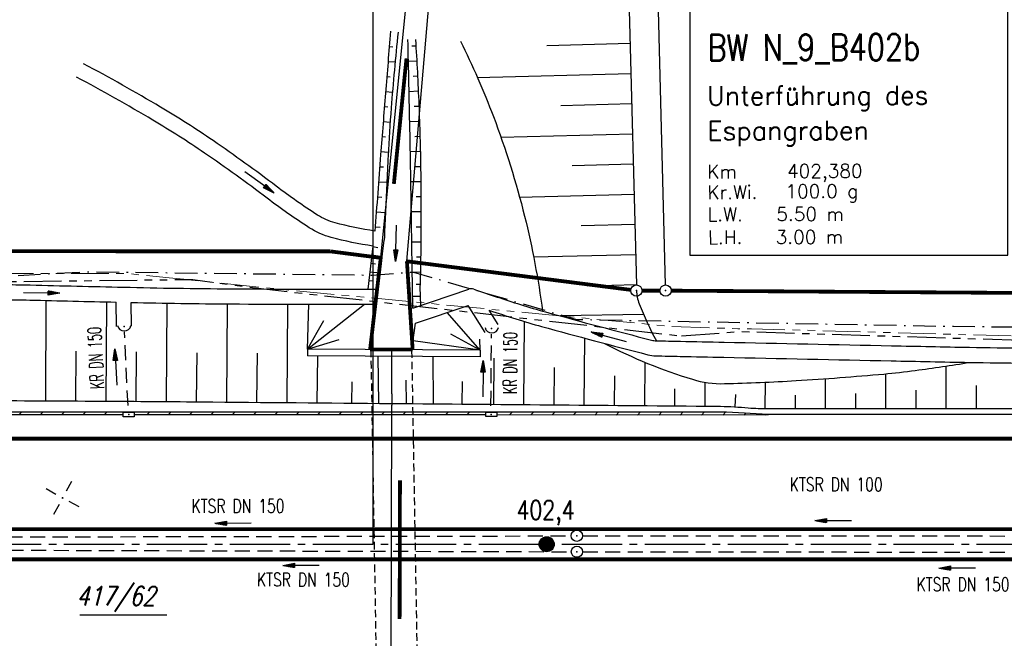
# Model space of a CAD drawing. Extents: x 0 to 1135, y 0 to 420.
# Tile 30 of 81: x 453 to 583, y 208 to 290. Entities that reach past the tile are written whole.
import ezdxf
from ezdxf.enums import TextEntityAlignment as Align

# ---------------------------------------------------------------- set-up
doc = ezdxf.new("R2010")
doc.units = 0
doc.header["$LTSCALE"] = 2
doc.header["$MEASUREMENT"] = 0
for name, pattern in [('ACHSE', [5.5, 4, -0.5, 0.5, -0.5]), ('AUSGEZOGEN', [0]), ('BAB-FM2', [2.6, 1.5, -0.5, 0.1, -0.5]), ('GEMEINDE', [3.5, 2, -0.5, 0.5, -0.5]), ('GESTRICH-X2', [1.5, 1, -0.5]), ('GESTRICHELT', [0.75, 0.5, -0.25]), ('PHANTOMX2', [5, 2.5, -0.5, 0.5, -0.5, 0.5, -0.5])]:
    doc.linetypes.add(name, pattern=pattern)
doc.layers.get('0').update_dxf_attribs({"color": 8, "linetype": 'AUSGEZOGEN'})
for name, color, linetype in [('ACHSETOP', 250, 'ACHSE'), ('BAB_FM', 8, 'BAB-FM2'), ('BAUWOTOP', 250, 'AUSGEZOGEN'), ('BAUWUTOP', 250, 'GESTRICHELT'), ('BOESCHG', 8, 'AUSGEZOGEN'), ('BW-SCHRIFT', 8, 'AUSGEZOGEN'), ('DURCHL', 200, 'GESTRICH-X2'), ('FBRTOP', 8, 'AUSGEZOGEN'), ('FLSTNR-BAB', 7, 'AUSGEZOGEN'), ('GEMEINGRZ', 8, 'GEMEINDE'), ('GRENZL', 8, 'AUSGEZOGEN'), ('GRENZL-BAB', 7, 'AUSGEZOGEN'), ('GRENZP-BAB', 7, 'AUSGEZOGEN'), ('HEKT_B', 250, 'CONTINUOUS'), ('KANAL', 200, 'GESTRICH-X2'), ('Lichtwellenleiter COLT', 8, 'PHANTOMX2'), ('Lichtwellenleiter GLH', 8, 'PHANTOMX2'), ('MULDE', 8, 'AUSGEZOGEN'), ('NETZ', 250, 'AUSGEZOGEN'), ('NZ', 8, 'AUSGEZOGEN'), ('PFEIL', 200, 'CONTINUOUS'), ('PFEILTOP', 8, 'AUSGEZOGEN'), ('SCHLITZRINNE', 200, 'AUSGEZOGEN'), ('SCHSYMBOL', 200, 'AUSGEZOGEN'), ('TEXTO', 200, 'CONTINUOUS')]:
    doc.layers.add(name, color=color, linetype=linetype)
doc.styles.add('ROMANS', font='romans.shx', dxfattribs={"width": 0.8})

# ---------------------------------------------------------------- blocks, each defined once
blk = doc.blocks.new('IKR')
at = {"color": 0}
for p, q in [((0, 1), (0, 2.5)), ((-2.5, 0), (-1, 0)), ((1, 0), (2.5, 0)), ((0, -2.5), (0, -1))]:
    blk.add_line(p, q, dxfattribs=at)
blk.add_circle((0, 0), 0.05, dxfattribs=at)
blk.add_point((0, 0), dxfattribs=at)
blk = doc.blocks.new('*X17')
at = {"color": 0}
for p, q in [((212.23, 257.39), (213.24, 258.4)), ((212.24, 257.33), (213.31, 258.4)), ((212.24, 257.47), (213.17, 258.4)), ((212.24, 257.26), (213.37, 258.39)), ((212.24, 257.55), (213.09, 258.39)), ((212.25, 257.2), (213.43, 258.38)), ((212.26, 257.63), (213, 258.37)), ((212.27, 257.14), (213.49, 258.37)), ((212.28, 257.09), (213.55, 258.35)), ((212.29, 257.73), (212.9, 258.35)), ((212.3, 257.04), (213.6, 258.33)), ((212.32, 256.99), (213.65, 258.31)), ((212.34, 257.86), (212.78, 258.29)), ((212.35, 256.94), (213.69, 258.29)), ((212.37, 256.9), (213.74, 258.26)), ((212.4, 256.85), (213.78, 258.24)), ((212.43, 256.81), (213.83, 258.21)), ((212.46, 256.77), (213.86, 258.18)), ((212.49, 256.73), (213.9, 258.14)), ((212.53, 256.7), (213.94, 258.11)), ((212.56, 256.66), (213.97, 258.07)), ((212.6, 256.63), (214.01, 258.03)), ((212.64, 256.6), (214.04, 257.99)), ((212.68, 256.57), (214.07, 257.95)), ((212.73, 256.54), (214.09, 257.91)), ((212.77, 256.52), (214.12, 257.86)), ((212.82, 256.49), (214.14, 257.82)), ((212.87, 256.47), (214.16, 257.77)), ((212.92, 256.45), (214.18, 257.72)), ((212.97, 256.44), (214.2, 257.66)), ((213.03, 256.42), (214.21, 257.6)), ((213.09, 256.41), (214.22, 257.54)), ((213.16, 256.41), (214.23, 257.48)), ((213.22, 256.4), (214.23, 257.41)), ((213.3, 256.41), (214.23, 257.34)), ((213.38, 256.41), (214.22, 257.26)), ((213.46, 256.43), (214.2, 257.17)), ((213.56, 256.46), (214.18, 257.07)), ((213.69, 256.51), (214.12, 256.95))]:
    blk.add_line(p, q, dxfattribs=at)
blk = doc.blocks.new('SRMAST2')
at = {"color": 0}
blk.add_circle((0, 0), 0.999, dxfattribs=at)
blk.add_point((0, 0), dxfattribs=at)
blk.add_blockref('*X17', (-213.23, -257.4))
blk = doc.blocks.new('GST')
at = {"color": 0}
blk.add_circle((0, 0), 0.75, dxfattribs=at)
blk.add_point((0, 0), dxfattribs=at)
blk = doc.blocks.new('30')
at = {"color": 0}
for p, q in [((-0.75, -0.29), (-0.75, 0.29)), ((-0.75, 0.29), (0.75, 0.29)), ((0.75, 0.29), (0.75, -0.29)), ((0.75, -0.29), (-0.75, -0.29))]:
    blk.add_line(p, q, dxfattribs=at)
blk.add_point((0, 0), dxfattribs=at)
blk = doc.blocks.new('10')
blk.add_blockref('GST', (0, 0))
blk = doc.blocks.new('40')
at = {"color": 0}
blk.add_arc((0.02, 0.31), 0.91, 192.5363, 347.4637, dxfattribs=at)
blk.add_point((0, 0), dxfattribs=at)
blk = doc.blocks.new('PFEIL2')
at = {"color": 0}
for p, q in [((0.88, 0), (-2.4, -0.01)), ((0.88, -0.27), (0.88, 0.28)), ((0.88, 0.28), (2.43, 0.01)), ((0.91, 0.27), (0.88, 0.26)), ((0.97, 0.26), (0.88, 0.25)), ((1.02, 0.25), (0.88, 0.23)), ((1.07, 0.24), (0.88, 0.21)), ((1.13, 0.23), (0.88, 0.19)), ((1.18, 0.22), (0.88, 0.17)), ((1.24, 0.21), (0.88, 0.15)), ((1.29, 0.21), (0.88, 0.14)), ((1.34, 0.2), (0.88, 0.12)), ((1.4, 0.19), (0.88, 0.1)), ((1.45, 0.18), (0.88, 0.08)), ((1.51, 0.17), (0.88, 0.06)), ((1.56, 0.16), (0.88, 0.04)), ((1.61, 0.15), (0.88, 0.02)), ((1.67, 0.14), (0.88, 0.01)), ((1.72, 0.13), (0.88, -0.01)), ((1.78, 0.12), (0.88, -0.03)), ((1.83, 0.11), (0.88, -0.05)), ((1.88, 0.1), (0.88, -0.07)), ((1.94, 0.09), (0.88, -0.09)), ((2.05, 0.08), (0.88, -0.12)), ((1.99, 0.08), (0.88, -0.11)), ((2.1, 0.07), (0.88, -0.14)), ((2.15, 0.06), (0.88, -0.16)), ((2.21, 0.05), (0.88, -0.18)), ((2.26, 0.04), (0.88, -0.2)), ((2.32, 0.03), (0.88, -0.22)), ((2.37, 0.02), (0.88, -0.23)), ((2.42, 0.01), (0.88, -0.25)), ((2.43, 0.01), (0.88, -0.27))]:
    blk.add_line(p, q, dxfattribs=at)

msp = doc.modelspace()

# ---------------------------------------------------------------- hatches: boundary and pattern name
at = {"layer": 'SCHLITZRINNE'}
h = msp.add_hatch(dxfattribs=at)
h.set_pattern_fill('ANSI31', color=256, scale=16, style=0)
h.paths.add_polyline_path([(546.31, 237.91), (504.73, 237.91), (504.74, 237.51), (514.36, 237.51), (514.36, 237.87), (515.87, 237.87), (515.87, 237.51), (551.82, 237.5), (551.82, 237.62)])
h.paths.add_polyline_path([(504.73, 237.91), (501.9, 237.91), (501.9, 237.51), (504.74, 237.51)])
h.paths.add_polyline_path([(501.9, 237.91), (499.46, 237.91), (499.46, 237.51), (501.9, 237.51)])
h.paths.add_polyline_path([(499.46, 237.91), (499.28, 237.91), (499.28, 237.51), (499.46, 237.51)])
h.paths.add_polyline_path([(499.28, 237.91), (447.45, 237.91), (438.07, 237.91), (438.08, 237.51), (466.28, 237.51), (466.28, 237.86), (467.78, 237.86), (467.78, 237.51), (499.28, 237.51)])
h.paths.add_polyline_path([(438.07, 237.91), (437.7, 237.91), (437.7, 237.51), (438.08, 237.51)])
h.paths.add_polyline_path([(436.2, 237.91), (432.06, 237.91), (432.06, 237.75), (433.03, 237.75), (433.03, 237.51), (436.2, 237.51)])

# ---------------------------------------------------------------- linework, layer by layer
at = {"layer": 'ACHSETOP'}
msp.add_lwpolyline([(25, 220.37), (447.45, 220.37), (747.45, 220.37), (922.45, 220.37), (950, 220.37)], dxfattribs=at)
at = {"layer": 'BAB_FM', "flags": 128}
msp.add_lwpolyline([(426.4, 254.63), (461.4, 256.5), (499.28, 256.05), (504.78, 256.45), (526.4, 250.18), (576.4, 249.26), (626.4, 248.75), (676.4, 248.63), (726.4, 248.82), (776.4, 248.5), (826.4, 248.29), (876.4, 248.27), (909.4, 248.16), (909.4, 241.36), (906.4, 241.36)], dxfattribs=at)
at = {"layer": 'BAUWOTOP'}
for p, q in [((490.75, 246.24), (490.74, 245.35)), ((513.62, 246.11), (490.75, 246.24)), ((513.62, 246.11), (513.62, 245.23)), ((513.62, 245.23), (490.74, 245.35))]:
    msp.add_line(p, q, dxfattribs=at)
at = {"layer": 'BAUWUTOP'}
for p, q in [((499.13, 246.19), (500.78, 150.38)), ((506.27, 150.58), (504.59, 246.16))]:
    msp.add_line(p, q, dxfattribs=at)
at = {"layer": 'BOESCHG'}
for p, q in [((501.58, 286.37), (502.06, 286.33)), ((504.59, 286.42), (505.1, 286.45)), ((522.47, 286.5), (533.51, 286.78)), ((501.42, 284.38), (502.36, 284.3)), ((504.12, 284.39), (505.22, 284.45)), ((501.25, 282.39), (501.72, 282.35)), ((504.75, 282.43), (505.33, 282.46)), ((513.25, 282.26), (533.62, 282.79)), ((501.09, 280.39), (502.01, 280.32)), ((504.21, 280.4), (505.42, 280.46)), ((500.93, 278.4), (501.39, 278.36)), ((504.88, 278.43), (505.51, 278.46)), ((524.31, 278.55), (533.72, 278.79)), ((500.77, 276.4), (501.69, 276.33)), ((504.29, 276.42), (505.58, 276.46)), ((500.62, 274.41), (501.09, 274.37)), ((504.99, 274.44), (505.64, 274.46)), ((516.38, 274.34), (533.82, 274.79)), ((500.46, 272.42), (501.45, 272.34)), ((504.37, 272.43), (505.69, 272.46)), ((500.31, 270.42), (500.83, 270.38)), ((505.07, 270.45), (505.73, 270.46)), ((525.81, 270.58), (533.92, 270.79)), ((500.16, 268.43), (501.26, 268.35)), ((504.44, 268.45), (505.76, 268.46)), ((500.01, 266.43), (500.58, 266.39)), ((505.13, 266.46), (505.78, 266.46)), ((518.86, 266.4), (534.03, 266.79)), ((499.86, 264.44), (501.07, 264.35)), ((504.5, 264.46), (505.79, 264.46)), ((499.71, 262.45), (500.38, 262.4)), ((505.16, 262.47), (505.78, 262.46)), ((527, 262.61), (534.13, 262.79)), ((499.42, 259.89), (498.72, 254.19)), ((499.13, 246.19), (500.91, 260.69)), ((499.41, 259.83), (500.08, 259.7)), ((504.56, 260.48), (505.77, 260.46)), ((499.27, 258.72), (500.64, 258.53)), ((505.17, 258.47), (505.74, 258.46)), ((520.72, 258.45), (534.23, 258.79)), ((499.14, 257.62), (499.77, 257.56)), ((499, 256.47), (500.37, 256.33)), ((504.62, 256.49), (505.7, 256.46)), ((498.86, 255.35), (499.5, 255.3)), ((505.66, 254.79), (505.16, 254.81)), ((527.88, 254.63), (534.33, 254.8)), ((505.65, 254.46), (505.72, 252)), ((456.04, 239.38), (456.11, 252.69)), ((464.04, 239.34), (464.12, 252.5)), ((472.04, 239.28), (472.13, 252.33)), ((480.04, 239.22), (480.15, 252.23)), ((488.04, 239.15), (488.15, 252.19)), ((490.75, 246.24), (498.3, 252.19)), ((490.75, 246.24), (490.93, 252.19)), ((505.68, 253.2), (504.68, 253.2)), ((513.62, 246.11), (509.27, 251.09)), ((535.3, 250.82), (524.27, 250.63)), ((535.25, 250.95), (535.25, 250.95)), ((490.75, 246.24), (492.89, 250.03)), ((504.59, 246.16), (505.05, 249.66)), ((519.44, 238.89), (519.53, 249.88)), ((513.62, 246.11), (509.72, 248.24)), ((490.75, 246.24), (494.93, 247.53)), ((513.62, 246.11), (504.74, 247.32)), ((513.62, 246.11), (513.6, 247.55)), ((527.44, 238.82), (527.51, 247.69)), ((460.04, 239.36), (460.08, 245.98)), ((468.04, 239.31), (468.08, 245.86)), ((476.04, 239.25), (476.09, 245.76)), ((484.04, 239.19), (484.09, 245.7)), ((492.04, 239.12), (492.09, 245.35)), ((500.19, 239.05), (500.09, 245.3)), ((507.44, 238.99), (507.4, 245.26)), ((515.44, 238.92), (515.49, 245.04)), ((535.44, 238.75), (535.49, 244.49)), ((523.44, 238.85), (523.48, 243.81)), ((567.43, 238.35), (567.43, 242.97)), ((575.43, 238.35), (575.43, 244)), ((496.62, 239.08), (496.64, 241.92)), ((503.88, 239.02), (503.8, 242.13)), ((511.25, 238.96), (511.28, 241.96)), ((531.44, 238.79), (531.47, 242.71)), ((543.44, 238.68), (543.46, 241.84)), ((551.43, 238.35), (551.47, 241.85)), ((559.43, 238.35), (559.43, 242.32)), ((539.44, 238.72), (539.46, 240.99)), ((547.43, 238.59), (547.53, 240.22)), ((563.43, 238.35), (563.43, 240.35)), ((571.43, 238.35), (571.43, 240.79)), ((579.43, 238.35), (579.43, 241.41)), ((500.04, 239.05), (500.04, 239.05)), ((507.44, 238.99), (507.44, 238.99)), ((511.44, 238.96), (511.44, 238.96)), ((555.43, 238.35), (555.43, 240.13))]:
    msp.add_line(p, q, dxfattribs=at)
for points in [[(501.75, 288.37, 0.000822), (501.08, 280.18, 0.000822), (500.43, 271.99, 0.000507), (500.05, 266.93, 0.000507), (499.67, 261.88)], [(502.74, 288.24, 0.00503), (501.83, 278.21, 0.00799), (501.42, 271.88, 0.000471), (501.06, 264.18, 0.001039), (500.91, 260.69, 0.020596)], [(504.71, 251.66, -0.000105), (504.67, 253.7, -0.000754), (504.66, 254.35, -0.000023), (504.59, 258.84, 0.00001), (504.44, 268.75, 0.001363), (504.31, 275.44, 0.000769), (504.05, 287.3)], [(511.01, 287.07, -0.011916), (513.31, 282.13, -0.011916), (515.38, 277.08, -0.030336), (519.52, 263.85, -0.027967), (521.9, 251.28)], [(534.35, 254, 0.088075), (534.71, 252.26, 0.028767), (536.99, 247.35)], [(530.1, 247, 0.045835), (541.78, 242.24, 0.080426), (546.01, 241.66, 0.008892), (555.51, 242.07, 0.007251), (567.15, 242.94, 0.011252), (571.32, 243.41, 0.006499), (578.51, 244.48)], [(432.04, 239.51, -0.000272), (464.29, 239.34, -0.000632), (478.18, 239.24, -0.000014), (503.44, 239.02, -0.003735)], [(503.44, 239.02, -0.000023), (544.84, 238.67, -0.003735), (545.51, 238.66, -0.015324), (549.17, 238.46, 0.021192), (551.82, 238.35), (595.67, 238.35), (713.84, 238.35)]]:
    msp.add_lwpolyline(points, format="xyb", dxfattribs=at)
at = {"layer": 'BOESCHG', "flags": 128}
msp.add_lwpolyline([(505.05, 287.26, -0.006014), (505.5, 278.65, -0.006014), (505.74, 270.04, -0.005436), (505.78, 262.25, -0.005436), (505.65, 254.46)], format="xyb", dxfattribs=at)
at = {"layer": 'BW-SCHRIFT'}
msp.add_lwpolyline([(541.44, 258.69), (583.6, 258.69), (583.6, 295.78), (541.44, 295.78)], close=True, dxfattribs=at)
at = {"layer": 'DURCHL'}
for p, q in [((466.95, 238.76), (466.47, 248.51)), ((515.06, 238.71), (515.13, 248.23))]:
    msp.add_line(p, q, dxfattribs=at)
at = {"layer": 'FBRTOP'}
msp.add_lwpolyline([(551.82, 237.62), (723.39, 237.62)], dxfattribs=at)
at = {"layer": 'FBRTOP', "const_width": 0.5}
msp.add_lwpolyline([(25, 234.37), (447.45, 234.37), (747.45, 234.37), (922.45, 234.37), (950, 234.37)], dxfattribs=at)
for points in [[(421.88, 222.37), (447.45, 222.37), (747.45, 222.37, 0.000001), (834.95, 222.37, -0.000001), (922.45, 222.37, 0), (950, 222.37, 0.000001)], [(421.87, 218.37), (447.45, 218.37), (747.45, 218.37, 0.000001), (834.95, 218.37, -0.000001), (922.45, 218.37, 0), (950, 218.37, 0.000001)]]:
    msp.add_lwpolyline(points, format="xyb", dxfattribs=at)
at = {"layer": 'FLSTNR-BAB'}
msp.add_line((460.55, 211), (472.08, 211), dxfattribs=at)
at = {"layer": 'GEMEINGRZ', "const_width": 0.5}
for points in [[(502.19, 268.14), (503.86, 284.77)], [(502.95, 210.48), (503, 228.83)]]:
    msp.add_lwpolyline(points, dxfattribs=at)
at = {"layer": 'GRENZL'}
for p, q in [((530.92, 387.95), (534.34, 254.74)), ((538.2, 254.74), (535.59, 356.82)), ((500.45, 258.34), (504.28, 296.46)), ((503.92, 257.88), (507.25, 296.87))]:
    msp.add_line(p, q, dxfattribs=at)
at = {"layer": 'GRENZL-BAB'}
for p, q in [((501.9, 240.31), (501.92, 246.19)), ((501.9, 240.31), (501.9, 238.81)), ((501.81, 201.54), (501.9, 238.81))]:
    msp.add_line(p, q, dxfattribs=at)
at = {"layer": 'GRENZP-BAB', "const_width": 0.5}
for points in [[(493.74, 259.2), (423.36, 259.22)], [(493.74, 259.2), (500.45, 258.34)], [(499.04, 246.2), (500.45, 258.34)], [(503.92, 257.88), (504.68, 246.18)], [(533.61, 254.09), (503.92, 257.88)], [(535.1, 253.99), (537.47, 253.99)], [(538.97, 253.99), (648.64, 253.27)], [(501.92, 246.19), (499.04, 246.2)], [(504.68, 246.18), (501.92, 246.19)]]:
    msp.add_lwpolyline(points, dxfattribs=at)
at = {"layer": 'KANAL'}
for p, q in [((438.95, 221.33), (525.71, 221.48)), ((527.21, 221.49), (625.88, 221.45)), ((439.09, 219.62), (525.71, 219.38)), ((527.21, 219.39), (626.05, 219.27))]:
    msp.add_line(p, q, dxfattribs=at)
at = {"layer": 'Lichtwellenleiter COLT', "lineweight": 0, "flags": 128}
msp.add_lwpolyline([(644.02, 246.76), (597.65, 247.61), (549.6, 248.94), (547.79, 248.94), (538.89, 249.25), (487.48, 254.14), (472.4, 255.7), (466.69, 256.28), (439.93, 256.24), (432, 255.38)], dxfattribs=at)
at = {"layer": 'Lichtwellenleiter GLH', "flags": 128}
for points in [[(384.23, 245.62), (430.16, 253.6), (432.31, 254.97), (475.52, 255.48), (484.96, 254.22), (540.34, 247.98)], [(540.34, 247.98), (548.11, 248.58), (598.84, 247.01), (644.27, 246.48), (670.87, 245.69), (719.52, 245.85), (751.88, 246.22), (804.76, 246.44), (842.52, 247.1), (911.74, 245.32), (950, 245.53)]]:
    msp.add_lwpolyline(points, dxfattribs=at)
at = {"layer": 'MULDE'}
for p, q in [((465.42, 249.24), (465.36, 252.47)), ((467.42, 249.27), (467.36, 252.42)), ((514.31, 248.44), (512.03, 252.03)), ((516, 249.51), (514.81, 251.39))]:
    msp.add_line(p, q, dxfattribs=at)
for points in [[(499.67, 261.88, -0.026129), (494.39, 262.98, -0.079263), (492.05, 264.01, -0.018984), (486.6, 267.83, 0.012418), (478.21, 273.88, 0.016144), (471.26, 278.32, 0.011327), (461.06, 284.06, 0.011327)], [(499.42, 259.89, -0.026363), (493.88, 261.04, -0.079263), (490.97, 262.33, -0.018984), (485.39, 266.24, 0.012418), (477.08, 272.23, 0.016144), (470.24, 276.6, 0.011327), (460.12, 282.29, 0.011327)], [(421.72, 250.69, -0.014817), (425.83, 252.35, -0.026036), (428.25, 253.1, -0.00771), (435.81, 254.91, -0.053979), (436.91, 255.03, -0.004698), (440.62, 255.01, -0.001821), (450.18, 254.82, -0.000203), (453.99, 254.74, 0.000063), (466.32, 254.45, 0.004058), (480.52, 254.23, 0.002636), (500.11, 254.2)], [(512.78, 254.17, 0.005146), (518.98, 252.15, 0.009638), (522.3, 251.17, 0.00341), (536.36, 247.43, 0.057841), (536.99, 247.35, 0.000565), (540.17, 247.28, -0.00031), (545.98, 247.16, -0.000102), (568.17, 246.69, 0.000218), (578.52, 246.48, 0.008115), (593.17, 246.42, -0.006412), (611.77, 246.4, -0.001957), (621.98, 246.22, 0.000738), (649.03, 245.68, 0.008207), (680.41, 245.62, -0.027308), (689.97, 245.23, -0.015533), (690.64, 245.15, -0.000742), (703.42, 243.1, -0.003942), (706.96, 242.5, -0.002025), (713.7, 241.28, -0.002042)], [(437.69, 253.03, -0.004033), (440.69, 253.01, -0.001819), (450.14, 252.82, -0.000207), (453.93, 252.74, 0.000059), (465.36, 252.47, 0.004058)], [(467.36, 252.42, 0.003752), (480.49, 252.23, 0.002605), (499.87, 252.19)], [(514.81, 251.39, 0.002941), (518.38, 250.24, 0.009638), (521.77, 249.24, 0.00341), (535.86, 245.5, 0.057841), (536.94, 245.35, 0.000565), (540.13, 245.28, -0.00031), (545.94, 245.16, -0.000102), (568.12, 244.69, 0.000218), (578.48, 244.48, 0.008115), (593.19, 244.42, -0.006412), (611.74, 244.4, -0.001957), (621.93, 244.22, 0.000738), (648.99, 243.68, 0.008207), (680.44, 243.62, -0.027308), (689.78, 243.24, -0.015533), (690.33, 243.17, -0.000742), (703.1, 241.13, -0.003942), (706.61, 240.54, -0.002042), (713.39, 239.3, -0.002042)]]:
    msp.add_lwpolyline(points, format="xyb", dxfattribs=at)
for points in [[(504.71, 251.66), (512.13, 254.17)], [(505.05, 249.66), (512.03, 252.03)]]:
    msp.add_lwpolyline(points, dxfattribs=at)
msp.add_arc((512.46, 253.27), 0.957, 70.4615, 109.5834, dxfattribs=at)
at = {"layer": 'NZ'}
msp.add_line((499.46, 220.37), (499.46, 302.32), dxfattribs=at)
at = {"layer": 'SCHLITZRINNE'}
msp.add_line((546.31, 237.91), (551.82, 237.62), dxfattribs=at)
for points in [[(432.06, 237.91), (447.45, 237.91), (546.31, 237.91)], [(466.28, 237.51), (437.7, 237.51)], [(514.36, 237.51), (467.78, 237.51)], [(551.82, 237.5), (515.87, 237.51)]]:
    msp.add_lwpolyline(points, dxfattribs=at)

# ---------------------------------------------------------------- block references
at = {"layer": 'GRENZP-BAB'}
for p in [(534.35, 253.99), (538.22, 253.99)]:
    msp.add_blockref('GST', p, dxfattribs=at)
at = {"layer": 'HEKT_B', "rotation": 61.59649567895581}
msp.add_blockref('SRMAST2', (522.45, 220.37), dxfattribs=at)
at = {"layer": 'NETZ', "rotation": 151.5965}
msp.add_blockref('IKR', (458.27, 226.51), dxfattribs=at)
at = {"layer": 'PFEIL'}
for p, rotation in [((465.32, 243.86), 92.90116734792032), ((514, 242.3), 89.50456734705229), ((480.88, 223.18), 180.1066673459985), ((560.44, 223.53), 179.9739673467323), ((489.89, 217.58), 179.8565673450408), ((576.88, 217.23), 179.9330673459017)]:
    msp.add_blockref('PFEIL2', p, dxfattribs=dict(at, rotation=rotation))
at = {"layer": 'PFEILTOP'}
for p, rotation in [((484.37, 268.34), 323.599045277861), ((502.48, 260.28), 267.8988976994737), ((455.49, 253.68), 358.7646308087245), ((530.68, 247.87), 164.3996544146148)]:
    msp.add_blockref('PFEIL2', p, dxfattribs=dict(at, rotation=rotation))
at = {"layer": 'SCHSYMBOL', "rotation": 359.9999956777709}
for name, p in [('40', (466.42, 249.25)), ('40', (515.15, 248.98)), ('30', (467.03, 237.57)), ('30', (515.11, 237.58)), ('10', (526.45, 221.5)), ('10', (526.46, 219.39))]:
    msp.add_blockref(name, p, dxfattribs=at)

# ---------------------------------------------------------------- texts
at = {"layer": 'BW-SCHRIFT', "style": 'ROMANS', "width": 0.8}
msp.add_text('BW N_9_B402b', height=3.5, rotation=0.1716, dxfattribs=at).set_placement((543.78, 284.45))
at = {"layer": 'BW-SCHRIFT', "style": 'ROMANS'}
for s, height, p in [('Unterführung des', 2.5, (543.7, 278.58)), ('Espangraben', 2.5, (543.73, 273.95)), ('Km', 1.8, (543.73, 268.86)), ('402,380', 1.8, (554.31, 268.94)), ('Kr.Wi.', 1.8, (543.75, 266.13)), ('100.0 g', 1.8, (554.1, 266.26)), ('L.W.   5.50 m', 1.8, (543.76, 263.2)), ('L.H.   3.00 m', 1.8, (543.84, 260.17))]:
    msp.add_text(s, height=height, rotation=0.1716, dxfattribs=at).set_placement(p)
at = {"layer": 'FLSTNR-BAB', "style": 'ROMANS', "oblique": 15, "width": 0.8}
msp.add_text('417/62', height=2.5, dxfattribs=at).set_placement((460.1, 212.27))
at = {"layer": 'HEKT_B', "style": 'ROMANS', "width": 0.8}
msp.add_text('402,4', height=2.5, rotation=360, dxfattribs=at).set_placement((518.44, 223.67))
at = {"layer": 'TEXTO', "style": 'ROMANS'}
for s, rotation, width, p in [('KR DN 150', 92.9012, 0.6, (463.57, 245.12)), ('KR DN 150', 89.5046, 0.6, (518.51, 244.4)), ('KTSR DN 100', 359.974, 0.75, (560.83, 227.4)), ('KTSR DN 150', 0.1067, 0.75, (481.52, 224.55)), ('KTSR DN 150', 359.8566, 0.75, (490.19, 214.79)), ('KTSR DN 150', 359.9331, 0.75, (577.65, 214.17))]:
    msp.add_text(s, height=1.8, rotation=rotation, dxfattribs=dict(at, width=width)).set_placement(p, align=Align.CENTER)

doc.saveas('drawing.dxf')
